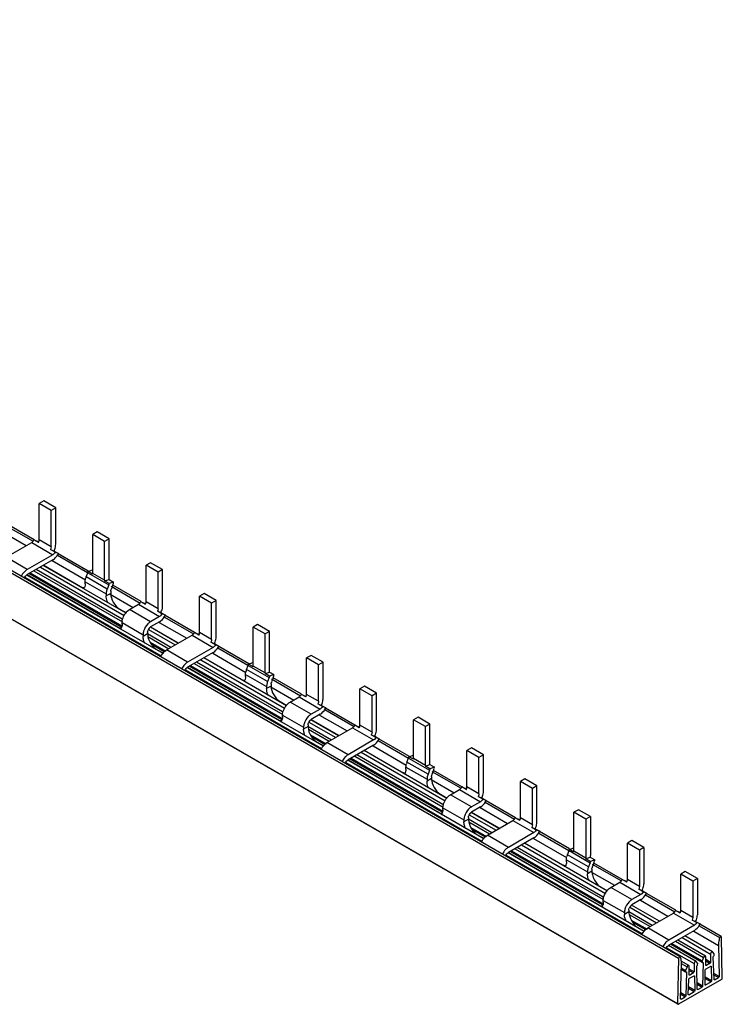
# Model space of a CAD drawing. Header units: millimetres. Extents: x 108 to 837, y 440 to 879.
# Tile 4 of 4: x 672 to 837, y 440 to 672. Entities that reach past the tile are written whole.
import ezdxf

# ---------------------------------------------------------------- set-up
doc = ezdxf.new("R2010")
doc.units = ezdxf.units.MM
doc.header["$LTSCALE"] = 85.77197
doc.layers.get('0').update_dxf_attribs({"linetype": 'CONTINUOUS'})

msp = doc.modelspace()

# ---------------------------------------------------------------- linework, layer by layer
at = {"color": 7, "linetype": 'Continuous'}
for p, q in [((108.17, 866.02), (826.59, 451.24)), ((826.96, 451.62), (108.53, 866.39)), ((107.93, 855.35), (826.36, 440.58)), ((826.42, 440.43), (108, 855.2)), ((677.16, 558.88), (676.1, 558.26)), ((679.98, 557.24), (677.16, 558.88)), ((678.92, 556.63), (676.1, 558.26)), ((676.1, 549.69), (676.1, 558.26)), ((679.98, 557.24), (678.92, 556.63)), ((678.92, 548.06), (678.92, 556.63)), ((679.98, 548.67), (679.98, 557.24)), ((666.59, 552.1), (673.07, 548.36)), ((667.8, 553.36), (674.69, 549.38)), ((674.9, 549.74), (668.01, 553.72)), ((689.75, 551.61), (688.69, 551)), ((692.57, 549.98), (689.75, 551.61)), ((674.87, 549.69), (675.69, 549.38)), ((675.93, 549.08), (674.87, 549.69)), ((675.69, 549.38), (676.01, 549.2)), ((678.92, 548.06), (676.1, 549.69)), ((691.51, 549.37), (688.69, 551)), ((688.69, 541.83), (688.69, 551)), ((692.57, 549.98), (691.51, 549.37)), ((691.51, 540.2), (691.51, 549.37)), ((692.57, 540.81), (692.57, 549.98)), ((668.32, 545.61), (674.33, 549.08)), ((674.33, 549.08), (679.28, 546.22)), ((678.76, 547.45), (679.58, 547.14)), ((679.82, 546.83), (678.76, 547.45)), ((679.58, 547.14), (680.64, 546.53)), ((673.27, 542.75), (668.32, 545.61)), ((679.28, 546.22), (673.27, 542.75)), ((679.28, 545), (673.27, 541.53)), ((679.18, 544.83), (686.97, 540.33)), ((680.64, 546.53), (679.82, 546.83)), ((680.39, 546.09), (687.46, 542.01)), ((687.66, 542.37), (680.6, 546.45)), ((674.85, 542.44), (695.7, 530.41)), ((695.6, 531.05), (675.36, 542.73)), ((676.38, 543.32), (696.11, 531.93)), ((696.57, 532.46), (677.07, 543.72)), ((677.16, 543.77), (685.86, 538.75)), ((687.61, 542.28), (688.66, 542.66)), ((688.67, 541.67), (687.61, 542.28)), ((702.33, 544.34), (701.27, 543.73)), ((704.1, 542.1), (701.27, 543.73)), ((701.27, 535.16), (701.27, 543.73)), ((705.16, 542.71), (702.33, 544.34)), ((705.16, 542.71), (704.1, 542.1)), ((705.16, 534.14), (705.16, 542.71)), ((672.75, 540.93), (704.8, 522.42)), ((705.26, 522.94), (673.22, 541.44)), ((673.27, 541.53), (694.55, 529.24)), ((695.42, 529.21), (673.65, 541.78)), ((695.44, 529.25), (673.67, 541.82)), ((673.98, 541.94), (695.56, 529.47)), ((687.15, 541.01), (687.53, 541.98)), ((692.1, 538.15), (687.15, 541.01)), ((687.53, 541.98), (692.48, 539.12)), ((691.51, 540.2), (688.69, 541.83)), ((691.5, 540.04), (692.54, 540.42)), ((692.56, 539.43), (691.5, 540.04)), ((692.54, 540.42), (693.61, 539.8)), ((704.1, 533.52), (704.1, 542.1)), ((686.92, 539.85), (691.87, 536.99)), ((686.92, 539.36), (686.92, 539.85)), ((692.48, 539.12), (692.1, 538.15)), ((693.61, 539.8), (692.56, 539.43)), ((692.93, 537.61), (692.93, 537.12)), ((693.4, 539.04), (693.02, 538.07)), ((693.02, 538.8), (699.87, 534.85)), ((700.08, 535.21), (693.41, 539.06)), ((692.93, 537.12), (691.87, 536.51)), ((691.87, 536.99), (691.87, 536.51)), ((692.83, 536.95), (698.25, 533.82)), ((714.92, 537.08), (713.86, 536.46)), ((716.68, 534.83), (713.86, 536.46)), ((713.86, 527.89), (713.86, 536.46)), ((717.74, 535.44), (714.92, 537.08)), ((717.74, 535.44), (716.68, 534.83)), ((717.74, 526.87), (717.74, 535.44)), ((695.05, 533.44), (696.63, 532.53)), ((697.38, 533.32), (699.5, 534.55)), ((702.33, 530.46), (697.38, 533.32)), ((699.5, 534.55), (704.45, 531.69)), ((700.05, 535.16), (700.86, 534.85)), ((701.11, 534.54), (700.05, 535.16)), ((700.86, 534.85), (701.18, 534.67)), ((704.1, 533.52), (701.27, 535.16)), ((716.68, 526.26), (716.68, 534.83)), ((704.45, 531.69), (702.33, 530.46)), ((703.94, 532.91), (704.75, 532.6)), ((705, 532.3), (703.94, 532.91)), ((704.75, 532.6), (705.81, 531.99)), ((705.81, 531.99), (705, 532.3)), ((705.56, 531.56), (712.45, 527.58)), ((712.66, 527.94), (705.77, 531.92)), ((695.61, 530.26), (700.56, 527.4)), ((695.61, 529.85), (695.61, 530.26)), ((701.81, 528.64), (708.13, 524.99)), ((708.81, 525.39), (702.28, 529.16)), ((704.45, 530.46), (702.33, 529.24)), ((702.33, 529.24), (708.91, 525.44)), ((704.35, 530.3), (710.83, 526.56)), ((727.51, 529.81), (726.45, 529.2)), ((729.27, 527.57), (726.45, 529.2)), ((726.45, 520.03), (726.45, 529.2)), ((730.33, 528.18), (727.51, 529.81)), ((701.62, 527.61), (700.56, 526.99)), ((700.56, 527.4), (700.56, 526.99)), ((707.11, 524.4), (701.61, 527.58)), ((701.62, 528.01), (701.62, 527.61)), ((701.7, 526.94), (706.6, 524.11)), ((706.08, 523.81), (712.09, 527.28)), ((712.09, 527.28), (717.04, 524.42)), ((712.63, 527.89), (713.45, 527.58)), ((713.69, 527.28), (712.63, 527.89)), ((713.45, 527.58), (713.77, 527.4)), ((716.68, 526.26), (713.86, 527.89)), ((730.33, 528.18), (729.27, 527.57)), ((729.27, 518.4), (729.27, 527.57)), ((730.33, 519.01), (730.33, 528.18)), ((702.21, 525.64), (705.9, 523.5)), ((705.65, 523.36), (702.65, 525.09)), ((705.62, 523.32), (702.75, 524.98)), ((703.74, 523.93), (705.33, 523.02)), ((711.03, 520.95), (706.08, 523.81)), ((717.04, 524.42), (711.03, 520.95)), ((716.52, 525.65), (717.34, 525.34)), ((717.58, 525.03), (716.52, 525.65)), ((717.34, 525.34), (718.4, 524.73)), ((718.4, 524.73), (717.58, 525.03)), ((718.15, 524.29), (725.22, 520.21)), ((725.42, 520.57), (718.36, 524.65)), ((717.04, 523.2), (711.03, 519.73)), ((714.14, 521.52), (733.87, 510.13)), ((734.33, 510.66), (714.83, 521.92)), ((714.92, 521.97), (723.62, 516.95)), ((716.94, 523.03), (724.73, 518.53)), ((740.09, 522.54), (739.03, 521.93)), ((741.86, 520.3), (739.03, 521.93)), ((739.03, 513.36), (739.03, 521.93)), ((742.92, 520.91), (740.09, 522.54)), ((710.51, 519.13), (742.56, 500.62)), ((743.02, 501.14), (710.98, 519.64)), ((711.03, 519.73), (732.31, 507.44)), ((733.17, 507.41), (711.41, 519.98)), ((733.2, 507.45), (711.43, 520.02)), ((711.74, 520.14), (733.32, 507.67)), ((712.61, 520.64), (733.46, 508.61)), ((733.36, 509.25), (713.12, 520.93)), ((724.91, 519.21), (725.29, 520.18)), ((729.86, 516.35), (724.91, 519.21)), ((725.29, 520.18), (730.24, 517.32)), ((725.37, 520.48), (726.41, 520.86)), ((726.43, 519.87), (725.37, 520.48)), ((729.27, 518.4), (726.45, 520.03)), ((742.92, 520.91), (741.86, 520.3)), ((741.86, 511.72), (741.86, 520.3)), ((742.92, 512.34), (742.92, 520.91)), ((724.68, 518.05), (729.63, 515.19)), ((724.68, 517.56), (724.68, 518.05)), ((729.26, 518.24), (730.3, 518.62)), ((730.32, 517.63), (729.26, 518.24)), ((730.24, 517.32), (729.86, 516.35)), ((730.3, 518.62), (731.36, 518)), ((731.36, 518), (730.32, 517.63)), ((731.16, 517.24), (730.78, 516.27)), ((730.78, 517), (737.63, 513.05)), ((737.84, 513.41), (731.17, 517.26)), ((730.69, 515.32), (729.63, 514.71)), ((729.63, 515.19), (729.63, 514.71)), ((730.59, 515.15), (736.01, 512.02)), ((730.69, 515.81), (730.69, 515.32)), ((752.68, 515.28), (751.61, 514.66)), ((754.44, 513.03), (751.61, 514.66)), ((751.61, 506.09), (751.61, 514.66)), ((755.5, 513.64), (752.68, 515.28)), ((735.14, 511.52), (737.26, 512.75)), ((737.26, 512.75), (742.21, 509.89)), ((737.81, 513.36), (738.62, 513.05)), ((738.87, 512.74), (737.81, 513.36)), ((738.62, 513.05), (738.94, 512.87)), ((741.86, 511.72), (739.03, 513.36)), ((755.5, 513.64), (754.44, 513.03)), ((754.44, 504.46), (754.44, 513.03)), ((755.5, 505.07), (755.5, 513.64)), ((732.81, 511.64), (734.39, 510.73)), ((740.09, 508.66), (735.14, 511.52)), ((742.21, 509.89), (740.09, 508.66)), ((741.7, 511.11), (742.51, 510.8)), ((742.76, 510.5), (741.7, 511.11)), ((742.51, 510.8), (743.57, 510.19)), ((743.57, 510.19), (742.76, 510.5)), ((750.42, 506.14), (743.53, 510.12)), ((733.37, 508.46), (738.32, 505.6)), ((733.37, 508.05), (733.37, 508.46)), ((742.21, 508.66), (740.09, 507.44)), ((742.11, 508.5), (748.59, 504.76)), ((743.32, 509.76), (750.21, 505.78)), ((765.27, 508.01), (764.2, 507.4)), ((768.09, 506.38), (765.27, 508.01)), ((739.38, 505.8), (738.32, 505.19)), ((738.32, 505.6), (738.32, 505.19)), ((744.87, 502.6), (739.37, 505.78)), ((739.38, 506.21), (739.38, 505.8)), ((739.57, 506.84), (745.89, 503.19)), ((746.57, 503.59), (740.04, 507.36)), ((740.09, 507.44), (746.67, 503.64)), ((743.84, 502.01), (749.85, 505.48)), ((749.85, 505.48), (754.8, 502.62)), ((750.39, 506.09), (751.21, 505.78)), ((751.45, 505.48), (750.39, 506.09)), ((751.21, 505.78), (751.52, 505.6)), ((754.44, 504.46), (751.61, 506.09)), ((767.03, 505.77), (764.2, 507.4)), ((764.2, 498.23), (764.2, 507.4)), ((768.09, 506.38), (767.03, 505.77)), ((767.03, 496.6), (767.03, 505.77)), ((768.09, 497.21), (768.09, 506.38)), ((739.46, 505.14), (744.36, 502.31)), ((739.97, 503.84), (743.66, 501.7)), ((743.41, 501.56), (740.41, 503.29)), ((743.38, 501.52), (740.51, 503.18)), ((754.28, 503.85), (755.1, 503.54)), ((755.34, 503.23), (754.28, 503.85)), ((755.1, 503.54), (756.16, 502.93)), ((756.16, 502.93), (755.34, 503.23)), ((763.25, 498.73), (756.12, 502.85)), ((741.5, 502.13), (743.09, 501.22)), ((748.79, 499.15), (743.84, 502.01)), ((754.8, 502.62), (748.79, 499.15)), ((754.8, 501.4), (748.79, 497.93)), ((754.7, 501.23), (762.49, 496.73)), ((755.91, 502.49), (763.05, 498.37)), ((777.85, 500.74), (776.79, 500.13)), ((780.68, 499.11), (777.85, 500.74)), ((770.96, 485.65), (749.19, 498.22)), ((749.5, 498.34), (771.08, 485.87)), ((750.37, 498.84), (771.22, 486.81)), ((771.12, 487.45), (750.88, 499.13)), ((751.9, 499.72), (771.63, 488.33)), ((772.08, 488.86), (752.58, 500.12)), ((752.68, 500.17), (761.38, 495.15)), ((762.67, 497.41), (763.05, 498.38)), ((763.05, 498.38), (768, 495.52)), ((763.13, 498.68), (764.17, 499.06)), ((764.19, 498.07), (763.13, 498.68)), ((767.03, 496.6), (764.2, 498.23)), ((779.62, 498.5), (776.79, 500.13)), ((776.79, 491.56), (776.79, 500.13)), ((780.68, 499.11), (779.62, 498.5)), ((779.62, 489.92), (779.62, 498.5)), ((780.68, 490.54), (780.68, 499.11)), ((748.27, 497.33), (780.32, 478.82)), ((780.78, 479.34), (748.74, 497.84)), ((748.79, 497.93), (770.07, 485.64)), ((770.93, 485.61), (749.17, 498.18)), ((762.44, 496.25), (767.39, 493.39)), ((762.44, 495.76), (762.44, 496.25)), ((767.62, 494.55), (762.67, 497.41)), ((767.02, 496.44), (768.06, 496.82)), ((768.08, 495.83), (767.02, 496.44)), ((768.06, 496.82), (769.12, 496.2)), ((769.12, 496.2), (768.08, 495.83)), ((768, 495.52), (767.62, 494.55)), ((768.45, 494.01), (768.45, 493.52)), ((768.92, 495.44), (768.54, 494.47)), ((768.54, 495.2), (775.39, 491.25)), ((775.59, 491.61), (768.93, 495.46)), ((768.45, 493.52), (767.39, 492.91)), ((767.39, 493.39), (767.39, 492.91)), ((768.35, 493.35), (773.77, 490.22)), ((775.57, 491.56), (776.38, 491.25)), ((776.63, 490.94), (775.57, 491.56)), ((776.38, 491.25), (776.7, 491.07)), ((779.62, 489.92), (776.79, 491.56)), ((790.44, 493.48), (789.37, 492.86)), ((792.2, 491.23), (789.37, 492.86)), ((789.37, 484.29), (789.37, 492.86)), ((793.26, 491.84), (790.44, 493.48)), ((793.26, 491.84), (792.2, 491.23)), ((793.26, 483.27), (793.26, 491.84)), ((770.57, 489.84), (772.15, 488.93)), ((772.9, 489.72), (775.02, 490.95)), ((777.85, 486.86), (772.9, 489.72)), ((775.02, 490.95), (779.97, 488.09)), ((779.45, 489.31), (780.27, 489)), ((780.52, 488.7), (779.45, 489.31)), ((780.27, 489), (781.33, 488.39)), ((792.2, 482.66), (792.2, 491.23)), ((771.13, 486.66), (776.08, 483.8)), ((771.13, 486.25), (771.13, 486.66)), ((779.97, 488.09), (777.85, 486.86)), ((779.97, 486.86), (777.85, 485.64)), ((779.87, 486.7), (786.35, 482.96)), ((781.33, 488.39), (780.52, 488.7)), ((781.08, 487.96), (787.97, 483.98)), ((788.18, 484.34), (781.29, 488.32)), ((777.14, 484.41), (777.14, 484)), ((777.33, 485.04), (783.65, 481.39)), ((784.33, 481.79), (777.8, 485.56)), ((777.85, 485.64), (784.43, 481.84)), ((803.03, 486.21), (801.96, 485.6)), ((804.79, 483.97), (801.96, 485.6)), ((801.96, 476.43), (801.96, 485.6)), ((805.85, 484.58), (803.03, 486.21)), ((805.85, 484.58), (804.79, 483.97)), ((805.85, 484.58), (805.85, 475.41)), ((777.14, 484), (776.08, 483.39)), ((776.08, 483.8), (776.08, 483.39)), ((782.63, 480.8), (777.13, 483.98)), ((777.22, 483.34), (782.12, 480.51)), ((777.73, 482.04), (781.42, 479.9)), ((781.6, 480.21), (787.61, 483.68)), ((787.61, 483.68), (792.56, 480.82)), ((788.15, 484.29), (788.97, 483.98)), ((789.21, 483.68), (788.15, 484.29)), ((788.97, 483.98), (789.28, 483.8)), ((792.2, 482.66), (789.37, 484.29)), ((792.04, 482.05), (792.86, 481.74)), ((793.1, 481.43), (792.04, 482.05)), ((804.79, 483.97), (804.79, 474.8)), ((781.17, 479.76), (778.17, 481.49)), ((781.14, 479.72), (778.27, 481.38)), ((779.26, 480.33), (780.85, 479.42)), ((786.55, 477.35), (781.6, 480.21)), ((792.56, 480.82), (786.55, 477.35)), ((792.86, 481.74), (793.92, 481.13)), ((793.92, 481.13), (793.1, 481.43)), ((793.67, 480.69), (800.74, 476.61)), ((800.94, 476.97), (793.88, 481.05)), ((792.56, 479.6), (786.55, 476.13)), ((789.66, 477.92), (809.39, 466.53)), ((809.84, 467.06), (790.34, 478.32)), ((790.44, 478.37), (799.14, 473.35)), ((792.46, 479.43), (800.25, 474.93)), ((815.61, 478.94), (814.55, 478.33)), ((817.38, 476.7), (814.55, 478.33)), ((814.55, 469.76), (814.55, 478.33)), ((818.44, 477.31), (815.61, 478.94)), ((786.03, 475.53), (818.08, 457.02)), ((818.54, 457.54), (786.5, 476.04)), ((786.55, 476.13), (807.83, 463.84)), ((808.69, 463.81), (786.93, 476.38)), ((808.72, 463.85), (786.95, 476.42)), ((787.26, 476.54), (808.84, 464.07)), ((788.13, 477.04), (808.77, 465.13)), ((808.88, 465.65), (788.64, 477.33)), ((800.43, 475.61), (800.81, 476.58)), ((805.38, 472.75), (800.43, 475.61)), ((800.81, 476.58), (805.76, 473.72)), ((800.89, 476.88), (801.93, 477.26)), ((801.95, 476.27), (800.89, 476.88)), ((804.79, 474.8), (801.96, 476.43)), ((818.44, 477.31), (817.38, 476.7)), ((817.38, 476.7), (817.38, 468.12)), ((818.44, 477.31), (818.44, 468.74)), ((800.2, 474.45), (805.15, 471.59)), ((800.2, 473.96), (800.2, 474.45)), ((804.78, 474.64), (805.82, 475.02)), ((805.84, 474.03), (804.78, 474.64)), ((805.76, 473.72), (805.38, 472.75)), ((805.82, 475.02), (806.88, 474.4)), ((806.88, 474.4), (805.84, 474.03)), ((806.68, 473.64), (806.3, 472.67)), ((806.3, 473.4), (813.15, 469.45)), ((813.35, 469.81), (806.69, 473.66)), ((806.21, 471.72), (805.15, 471.11)), ((805.15, 471.59), (805.15, 471.11)), ((806.11, 471.55), (811.53, 468.42)), ((806.21, 472.21), (806.21, 471.72)), ((828.19, 471.68), (827.13, 471.06)), ((829.96, 469.43), (827.13, 471.06)), ((827.13, 462.49), (827.13, 471.06)), ((831.02, 470.04), (828.19, 471.68)), ((807.41, 468.47), (807.62, 468.59)), ((807.62, 468.59), (807.62, 468.34)), ((810.66, 467.92), (812.78, 469.15)), ((812.78, 469.15), (817.73, 466.29)), ((813.33, 469.76), (814.14, 469.45)), ((814.39, 469.14), (813.33, 469.76)), ((814.14, 469.45), (814.46, 469.27)), ((817.38, 468.12), (814.55, 469.76)), ((831.02, 470.04), (829.96, 469.43)), ((829.96, 469.43), (829.96, 460.86)), ((831.02, 470.04), (831.02, 461.47)), ((815.61, 465.06), (810.66, 467.92)), ((817.73, 466.29), (815.61, 465.06)), ((817.21, 467.51), (818.03, 467.2)), ((818.28, 466.9), (817.21, 467.51)), ((818.03, 467.2), (819.09, 466.59)), ((819.09, 466.59), (818.28, 466.9)), ((818.84, 466.16), (825.73, 462.18)), ((825.94, 462.54), (819.05, 466.52)), ((808.89, 464.86), (813.84, 462)), ((808.89, 464.45), (808.89, 464.86)), ((822.09, 459.99), (815.56, 463.76)), ((817.73, 465.06), (815.61, 463.84)), ((817.63, 464.9), (824.11, 461.16)), ((814.9, 462.2), (813.84, 461.59)), ((813.84, 462), (813.84, 461.59)), ((820.39, 459), (814.89, 462.18)), ((814.9, 462.61), (814.9, 462.2)), ((815.01, 461.52), (819.88, 458.71)), ((815.09, 463.24), (821.41, 459.59)), ((819.36, 458.41), (825.37, 461.88)), ((825.37, 461.88), (830.32, 459.02)), ((825.91, 462.49), (826.73, 462.18)), ((826.97, 461.88), (825.91, 462.49)), ((826.73, 462.18), (827.04, 462)), ((829.96, 460.86), (827.13, 462.49)), ((815.48, 460.24), (819.18, 458.1)), ((818.93, 457.95), (815.77, 459.78)), ((818.9, 457.92), (815.84, 459.69)), ((816.1, 458.95), (816.32, 459.08)), ((816.32, 459.08), (816.32, 458.83)), ((830.32, 459.02), (824.31, 455.55)), ((829.8, 460.24), (830.62, 459.94)), ((830.86, 459.63), (829.8, 460.24)), ((830.62, 459.94), (831.68, 459.33)), ((831.68, 459.33), (830.86, 459.63)), ((831.43, 458.89), (836.27, 456.1)), ((836.61, 456.38), (831.64, 459.25)), ((824.31, 455.55), (819.36, 458.41)), ((830.32, 457.8), (824.31, 454.33)), ((834.62, 452.76), (828.1, 456.52)), ((830.22, 457.63), (836, 454.29)), ((830.73, 450.5), (824.26, 454.24)), ((832.19, 450.25), (824.72, 454.56)), ((832.16, 450.32), (824.76, 454.59)), ((825.02, 454.74), (832.16, 450.61)), ((825.89, 455.24), (832.47, 451.44)), ((832.92, 451.77), (826.4, 455.53)), ((827.42, 456.12), (834.13, 452.25)), ((836.68, 456.24), (836.61, 456.38)), ((836.89, 446.65), (836.68, 456.24)), ((823.79, 453.73), (830.25, 450)), ((834.13, 452.25), (834.14, 450.29)), ((834.66, 452.72), (834.61, 452.76)), ((834.98, 452.27), (834.66, 452.72)), ((834.99, 451.97), (834.98, 452.27)), ((826.59, 451.24), (826.36, 440.57)), ((827, 451.57), (826.96, 451.62)), ((827.08, 441.72), (827.27, 450.06)), ((827.23, 450), (828.59, 449.22)), ((829.04, 449.54), (827.25, 450.57)), ((830.25, 449.99), (830.24, 448.03)), ((830.78, 450.46), (830.73, 450.5)), ((831.1, 450), (830.78, 450.46)), ((831.09, 449.7), (831.1, 450)), ((832.47, 451.44), (832.16, 450.61)), ((832.16, 450.61), (832.16, 450.32)), ((832.37, 450.2), (832.26, 444.71)), ((832.27, 450.25), (832.37, 450.19)), ((833, 451.59), (832.92, 451.77)), ((833.01, 449.63), (833, 451.59)), ((834.14, 450.29), (833.01, 450.95)), ((833.01, 450.62), (834, 450.05)), ((833.16, 449.55), (833.01, 449.63)), ((834.03, 450.06), (833.23, 449.6)), ((834.95, 446.26), (834.78, 451.6)), ((827.24, 448.98), (828.27, 448.39)), ((827.24, 448.68), (828.27, 448.09)), ((828.3, 448.02), (827.24, 448.63)), ((828.59, 449.22), (828.27, 448.39)), ((828.27, 448.39), (828.27, 448.09)), ((828.48, 447.97), (828.3, 442.43)), ((828.37, 448.02), (828.48, 447.96)), ((829.12, 449.35), (829.04, 449.54)), ((829.11, 447.38), (829.12, 449.35)), ((830.24, 448.03), (829.11, 448.68)), ((829.11, 448.35), (830.1, 447.79)), ((829.25, 447.3), (829.11, 447.38)), ((830.12, 447.8), (829.26, 447.31)), ((830.99, 443.98), (830.88, 449.33)), ((832.83, 445.04), (832.9, 448.5)), ((833.11, 448.79), (834.16, 449.4)), ((834.15, 449.39), (834.27, 449.31)), ((834.27, 449.31), (834.38, 445.94)), ((836.17, 446.97), (834.9, 447.7)), ((834.91, 447.37), (836.03, 446.72)), ((836.68, 446.28), (826.57, 440.45)), ((828.87, 442.75), (828.98, 446.25)), ((829.18, 446.53), (830.24, 447.13)), ((830.23, 447.11), (830.36, 447.04)), ((830.36, 447.04), (830.42, 443.65)), ((832.26, 444.71), (830.96, 445.46)), ((830.97, 445.13), (832.12, 444.47)), ((832.97, 444.96), (832.83, 445.04)), ((834.38, 445.94), (832.86, 446.82)), ((832.86, 446.49), (834.24, 445.69)), ((832.97, 444.96), (834.24, 445.69)), ((835.09, 446.18), (834.95, 446.26)), ((835.09, 446.18), (836.03, 446.72)), ((828.3, 442.42), (827.11, 443.11)), ((827.11, 442.79), (828.16, 442.18)), ((829.01, 442.67), (828.87, 442.75)), ((828.91, 444.2), (830.28, 443.41)), ((830.42, 443.65), (828.92, 444.52)), ((829.01, 442.67), (830.28, 443.41)), ((831.13, 443.9), (830.99, 443.98)), ((831.13, 443.9), (832.12, 444.47)), ((827.22, 441.64), (827.08, 441.72)), ((827.22, 441.64), (828.16, 442.18))]:
    msp.add_line(p, q, dxfattribs=at)
msp.add_lwpolyline([(836, 454.4), (836, 454.36), (836, 454.33), (836.17, 446.97)], dxfattribs=at)
for centre, radius, start, end in [((674.43, 549.84), 1.68, 333.1634, 338.1166), ((690.72, 539.62), 3.83, 158.7345, 165.0005), ((685.69, 538.96), 1.15, 316.8874, 324.828), ((695.67, 536.76), 3.83, 158.7345, 165.0005), ((694.45, 537.51), 1.53, 158.7345, 165.0006), ((690.42, 540.28), 3.22, 346.9812, 351.5313), ((699.6, 535.31), 1.68, 333.1634, 338.1166), ((694.39, 529.45), 1.15, 316.7738, 324.8295), ((694.06, 529.63), 1.53, 335.7431, 339.8665), ((693.86, 529.7), 1.73, 339.8948, 345.1741), ((703.29, 527.87), 1.69, 141.2558, 158.7511), ((712.19, 528.04), 1.68, 333.1634, 338.1166), ((708.55, 520.34), 4.3, 149.9991, 154.3204), ((728.48, 517.82), 3.83, 158.7345, 165.0005), ((728.18, 518.48), 3.22, 346.9812, 351.5313), ((723.45, 517.16), 1.15, 316.8874, 324.828), ((733.43, 514.96), 3.83, 158.7345, 165.0005), ((732.21, 515.71), 1.53, 158.7345, 165.0006), ((737.36, 513.5), 1.68, 333.1634, 338.1166), ((732.15, 507.65), 1.15, 316.7738, 324.8295), ((731.82, 507.83), 1.53, 335.7431, 339.8665), ((731.62, 507.9), 1.73, 339.8948, 345.1741), ((741.05, 506.07), 1.69, 141.2558, 158.7511), ((749.95, 506.24), 1.68, 333.1634, 338.1166), ((746.31, 498.54), 4.3, 149.9991, 154.3204), ((766.24, 496.02), 3.83, 158.7345, 165.0005), ((765.94, 496.68), 3.22, 346.9812, 351.5313), ((761.21, 495.36), 1.15, 316.8874, 324.828), ((771.19, 493.16), 3.83, 158.7345, 165.0005), ((769.97, 493.91), 1.53, 158.7345, 165.0006), ((775.12, 491.7), 1.68, 333.1634, 338.1166), ((769.91, 485.85), 1.15, 316.7738, 324.8295), ((769.58, 486.03), 1.53, 335.7431, 339.8665), ((769.38, 486.1), 1.73, 339.8948, 345.1741), ((778.81, 484.27), 1.69, 141.2558, 158.7511), ((787.71, 484.44), 1.68, 333.1634, 338.1166), ((784.07, 476.74), 4.3, 149.9991, 154.3204), ((804, 474.22), 3.83, 158.7345, 165.0005), ((798.97, 473.56), 1.15, 316.8874, 324.828), ((808.95, 471.36), 3.83, 158.7345, 165.0005), ((803.7, 474.88), 3.22, 346.9812, 351.5313), ((807.73, 472.11), 1.53, 158.7345, 165.0006), ((809.86, 471.43), 4.75, 197.2547, 203.5093), ((812.88, 469.9), 1.68, 333.1634, 338.1166), ((807.34, 464.23), 1.53, 335.7431, 339.8665), ((807.14, 464.3), 1.73, 339.8948, 345.1741), ((816.57, 462.47), 1.69, 141.2558, 158.7511), ((807.67, 464.05), 1.15, 316.7738, 324.8295), ((825.47, 462.64), 1.68, 333.1634, 338.1166), ((818.16, 461.79), 4.34, 193.6691, 197.2085), ((818.56, 461.92), 4.75, 197.2555, 203.5571)]:
    msp.add_arc(centre, radius, start, end, dxfattribs=at)
for points, knots in [([(674.33, 549.08), (674.38, 549.11), (674.61, 549.27), (674.78, 549.5), (674.87, 549.69)], [0, 0, 0, 0, 0.228766, 1, 1, 1, 1]), ([(679.58, 547.14), (679.64, 547.26), (679.86, 547.75), (679.98, 548.28), (679.98, 548.67)], [0, 0, 0, 0, 0.267418, 1, 1, 1, 1]), ([(679.28, 545), (679.41, 545.07), (679.98, 545.48), (680.4, 546.05), (680.64, 546.53)], [0, 0, 0, 0, 0.228767, 1, 1, 1, 1]), ([(692.25, 534.88), (692.19, 535.01), (691.98, 535.53), (691.87, 536.1), (691.87, 536.51)], [0, 0, 0, 0, 0.267171, 1, 1, 1, 1]), ([(692.93, 537.12), (692.93, 536.39), (693.42, 534.96), (694.42, 533.81), (695.05, 533.44)], [0, 0, 0, 0, 0.500001, 1, 1, 1, 1]), ([(696.13, 532), (696.21, 532.14), (696.54, 532.65), (696.99, 533.1), (697.38, 533.32)], [0, 0, 0, 0, 0.267041, 1, 1, 1, 1]), ([(699.5, 534.55), (699.56, 534.58), (699.78, 534.74), (699.95, 534.97), (700.05, 535.16)], [0, 0, 0, 0, 0.228766, 1, 1, 1, 1]), ([(704.75, 532.6), (704.82, 532.73), (705.03, 533.22), (705.16, 533.75), (705.16, 534.14)], [0, 0, 0, 0, 0.267418, 1, 1, 1, 1]), ([(695.61, 530.26), (695.61, 530.4), (695.67, 531.01), (695.89, 531.59), (696.13, 532)], [0, 0, 0, 0, 0.228787, 1, 1, 1, 1]), ([(704.45, 530.46), (704.59, 530.54), (705.15, 530.95), (705.57, 531.52), (705.81, 531.99)], [0, 0, 0, 0, 0.228767, 1, 1, 1, 1]), ([(701.62, 527.61), (701.62, 527.38), (701.74, 526.39), (702.2, 525.47), (702.68, 524.87)], [0, 0, 0, 0, 0.22922, 1, 1, 1, 1]), ([(712.09, 527.28), (712.14, 527.31), (712.37, 527.47), (712.54, 527.7), (712.63, 527.89)], [0, 0, 0, 0, 0.228766, 1, 1, 1, 1]), ([(717.34, 525.34), (717.4, 525.46), (717.62, 525.95), (717.74, 526.48), (717.74, 526.87)], [0, 0, 0, 0, 0.267418, 1, 1, 1, 1]), ([(702.68, 524.87), (702.76, 524.78), (703.07, 524.42), (703.44, 524.11), (703.74, 523.93)], [0, 0, 0, 0, 0.266459, 1, 1, 1, 1]), ([(704.83, 522.49), (704.91, 522.63), (705.24, 523.14), (705.69, 523.59), (706.08, 523.81)], [0, 0, 0, 0, 0.267041, 1, 1, 1, 1]), ([(717.04, 523.2), (717.17, 523.27), (717.73, 523.68), (718.16, 524.25), (718.4, 524.73)], [0, 0, 0, 0, 0.228767, 1, 1, 1, 1]), ([(730.01, 513.08), (729.95, 513.21), (729.74, 513.73), (729.63, 514.3), (729.63, 514.71)], [0, 0, 0, 0, 0.267171, 1, 1, 1, 1]), ([(730.69, 515.32), (730.69, 514.59), (731.18, 513.16), (732.18, 512.01), (732.81, 511.64)], [0, 0, 0, 0, 0.500001, 1, 1, 1, 1]), ([(737.26, 512.75), (737.32, 512.78), (737.54, 512.94), (737.71, 513.17), (737.81, 513.36)], [0, 0, 0, 0, 0.228766, 1, 1, 1, 1]), ([(742.51, 510.8), (742.58, 510.93), (742.79, 511.42), (742.92, 511.95), (742.92, 512.34)], [0, 0, 0, 0, 0.267418, 1, 1, 1, 1]), ([(733.37, 508.46), (733.37, 508.6), (733.43, 509.21), (733.65, 509.79), (733.89, 510.2)], [0, 0, 0, 0, 0.228787, 1, 1, 1, 1]), ([(733.89, 510.2), (733.97, 510.34), (734.3, 510.85), (734.75, 511.3), (735.14, 511.52)], [0, 0, 0, 0, 0.267041, 1, 1, 1, 1]), ([(742.21, 508.66), (742.35, 508.74), (742.91, 509.15), (743.33, 509.72), (743.57, 510.19)], [0, 0, 0, 0, 0.228767, 1, 1, 1, 1]), ([(739.38, 505.8), (739.38, 505.58), (739.5, 504.59), (739.96, 503.67), (740.44, 503.07)], [0, 0, 0, 0, 0.22922, 1, 1, 1, 1]), ([(749.85, 505.48), (749.9, 505.51), (750.13, 505.67), (750.3, 505.9), (750.39, 506.09)], [0, 0, 0, 0, 0.228766, 1, 1, 1, 1]), ([(740.44, 503.07), (740.52, 502.98), (740.83, 502.62), (741.2, 502.3), (741.5, 502.13)], [0, 0, 0, 0, 0.266459, 1, 1, 1, 1]), ([(754.8, 501.4), (754.93, 501.47), (755.49, 501.88), (755.92, 502.45), (756.16, 502.93)], [0, 0, 0, 0, 0.228767, 1, 1, 1, 1]), ([(755.1, 503.54), (755.16, 503.66), (755.38, 504.15), (755.5, 504.68), (755.5, 505.07)], [0, 0, 0, 0, 0.267418, 1, 1, 1, 1]), ([(742.59, 500.69), (742.67, 500.83), (743, 501.34), (743.45, 501.79), (743.84, 502.01)], [0, 0, 0, 0, 0.267041, 1, 1, 1, 1]), ([(767.77, 491.28), (767.71, 491.41), (767.5, 491.93), (767.39, 492.5), (767.39, 492.91)], [0, 0, 0, 0, 0.267171, 1, 1, 1, 1]), ([(768.45, 493.52), (768.45, 492.79), (768.94, 491.36), (769.94, 490.21), (770.57, 489.84)], [0, 0, 0, 0, 0.500001, 1, 1, 1, 1]), ([(775.02, 490.95), (775.07, 490.98), (775.3, 491.14), (775.47, 491.37), (775.57, 491.56)], [0, 0, 0, 0, 0.228766, 1, 1, 1, 1]), ([(771.65, 488.4), (771.73, 488.54), (772.06, 489.05), (772.51, 489.5), (772.9, 489.72)], [0, 0, 0, 0, 0.267041, 1, 1, 1, 1]), ([(780.27, 489), (780.34, 489.13), (780.55, 489.62), (780.68, 490.15), (780.68, 490.54)], [0, 0, 0, 0, 0.267418, 1, 1, 1, 1]), ([(771.13, 486.66), (771.13, 486.8), (771.19, 487.41), (771.41, 487.99), (771.65, 488.4)], [0, 0, 0, 0, 0.228787, 1, 1, 1, 1]), ([(779.97, 486.86), (780.11, 486.94), (780.67, 487.34), (781.09, 487.92), (781.33, 488.39)], [0, 0, 0, 0, 0.228767, 1, 1, 1, 1]), ([(777.14, 484), (777.14, 483.78), (777.26, 482.79), (777.72, 481.87), (778.2, 481.27)], [0, 0, 0, 0, 0.22922, 1, 1, 1, 1]), ([(787.61, 483.68), (787.66, 483.71), (787.89, 483.87), (788.06, 484.1), (788.15, 484.29)], [0, 0, 0, 0, 0.228766, 1, 1, 1, 1]), ([(792.86, 481.74), (792.92, 481.86), (793.14, 482.35), (793.26, 482.88), (793.26, 483.27)], [0, 0, 0, 0, 0.267418, 1, 1, 1, 1]), ([(778.2, 481.27), (778.28, 481.18), (778.59, 480.82), (778.96, 480.5), (779.26, 480.33)], [0, 0, 0, 0, 0.266459, 1, 1, 1, 1]), ([(780.35, 478.89), (780.43, 479.03), (780.76, 479.54), (781.21, 479.99), (781.6, 480.21)], [0, 0, 0, 0, 0.267041, 1, 1, 1, 1]), ([(792.56, 479.6), (792.69, 479.67), (793.25, 480.08), (793.68, 480.65), (793.92, 481.13)], [0, 0, 0, 0, 0.228767, 1, 1, 1, 1]), ([(805.32, 470.02), (805.29, 470.12), (805.2, 470.47), (805.15, 470.84), (805.15, 471.11)], [0, 0, 0, 0, 0.264775, 1, 1, 1, 1]), ([(806.21, 471.72), (806.21, 471.45), (806.37, 470.3), (806.99, 469.22), (807.62, 468.59)], [0, 0, 0, 0, 0.231552, 1, 1, 1, 1]), ([(812.78, 469.15), (812.83, 469.18), (813.06, 469.34), (813.23, 469.57), (813.33, 469.76)], [0, 0, 0, 0, 0.228766, 1, 1, 1, 1]), ([(818.03, 467.2), (818.1, 467.33), (818.31, 467.82), (818.44, 468.35), (818.44, 468.74)], [0, 0, 0, 0, 0.267418, 1, 1, 1, 1]), ([(808.89, 464.86), (808.89, 465.46), (809.3, 466.66), (810.13, 467.62), (810.66, 467.92)], [0, 0, 0, 0, 0.500002, 1, 1, 1, 1]), ([(817.73, 465.06), (817.87, 465.14), (818.43, 465.54), (818.85, 466.12), (819.09, 466.59)], [0, 0, 0, 0, 0.228767, 1, 1, 1, 1]), ([(814.9, 462.2), (814.9, 462), (815, 461.09), (815.4, 460.23), (815.82, 459.66)], [0, 0, 0, 0, 0.228596, 1, 1, 1, 1]), ([(825.37, 461.88), (825.42, 461.91), (825.65, 462.07), (825.82, 462.3), (825.91, 462.49)], [0, 0, 0, 0, 0.228766, 1, 1, 1, 1]), ([(830.62, 459.94), (830.68, 460.06), (830.9, 460.55), (831.02, 461.08), (831.02, 461.47)], [0, 0, 0, 0, 0.267418, 1, 1, 1, 1]), ([(830.32, 457.8), (830.45, 457.87), (831.01, 458.28), (831.44, 458.85), (831.68, 459.33)], [0, 0, 0, 0, 0.228767, 1, 1, 1, 1]), ([(817.95, 456.8), (818.04, 456.97), (818.39, 457.59), (818.9, 458.15), (819.36, 458.41)], [0, 0, 0, 0, 0.2656, 1, 1, 1, 1]), ([(836.61, 456.38), (836.52, 456.43), (836.34, 456.28), (836.28, 456.15), (836.27, 456.1)], [0, 0, 0, 0, 0.689176, 1, 1, 1, 1]), ([(834.62, 452.76), (834.57, 452.78), (834.29, 452.76), (834.13, 452.45), (834.13, 452.25)], [0, 0, 0, 0, 0.190871, 1, 1, 1, 1]), ([(827.27, 450.06), (827.27, 450.2), (827.26, 450.71), (827.15, 451.23), (827, 451.57)], [0, 0, 0, 0, 0.272863, 1, 1, 1, 1]), ([(829.04, 449.54), (829, 449.56), (828.79, 449.57), (828.65, 449.36), (828.59, 449.22)], [0, 0, 0, 0, 0.187116, 1, 1, 1, 1]), ([(830.73, 450.5), (830.69, 450.53), (830.41, 450.51), (830.25, 450.2), (830.25, 449.99)], [0, 0, 0, 0, 0.190844, 1, 1, 1, 1]), ([(832.16, 450.32), (832.16, 450.3), (832.16, 450.28), (832.18, 450.25), (832.19, 450.24)], [0, 0, 0, 0, 0.537578, 1, 1, 1, 1]), ([(832.19, 450.24), (832.2, 450.24), (832.23, 450.24), (832.25, 450.26), (832.26, 450.28)], [0, 0, 0, 0, 0.366543, 1, 1, 1, 1]), ([(832.28, 450.27), (832.29, 450.27), (832.31, 450.28), (832.33, 450.27), (832.34, 450.26)], [0, 0, 0, 0, 0.524476, 1, 1, 1, 1]), ([(832.34, 450.26), (832.35, 450.26), (832.37, 450.24), (832.37, 450.21), (832.37, 450.2)], [0, 0, 0, 0, 0.472714, 1, 1, 1, 1]), ([(832.92, 451.77), (832.89, 451.78), (832.67, 451.8), (832.53, 451.59), (832.47, 451.44)], [0, 0, 0, 0, 0.187065, 1, 1, 1, 1]), ([(833.06, 449.55), (833.04, 449.55), (833.02, 449.58), (833.01, 449.62), (833.01, 449.63)], [0, 0, 0, 0, 0.464622, 1, 1, 1, 1]), ([(828.27, 448.09), (828.27, 448.08), (828.27, 448.05), (828.28, 448.02), (828.29, 448.02)], [0, 0, 0, 0, 0.537926, 1, 1, 1, 1]), ([(828.29, 448.02), (828.3, 448.01), (828.34, 448.01), (828.36, 448.03), (828.37, 448.05)], [0, 0, 0, 0, 0.372548, 1, 1, 1, 1]), ([(828.38, 448.04), (828.39, 448.04), (828.41, 448.05), (828.44, 448.04), (828.45, 448.04)], [0, 0, 0, 0, 0.523904, 1, 1, 1, 1]), ([(828.45, 448.04), (828.46, 448.03), (828.47, 448.01), (828.48, 447.98), (828.48, 447.97)], [0, 0, 0, 0, 0.471882, 1, 1, 1, 1]), ([(829.14, 447.28), (829.13, 447.29), (829.13, 447.33), (829.15, 447.35), (829.16, 447.37)], [0, 0, 0, 0, 0.322701, 1, 1, 1, 1]), ([(829.26, 447.32), (829.24, 447.3), (829.21, 447.29), (829.16, 447.27), (829.14, 447.28)], [0, 0, 0, 0, 0.5783, 1, 1, 1, 1]), ([(834.16, 449.4), (834.17, 449.41), (834.2, 449.42), (834.23, 449.42), (834.24, 449.41)], [0, 0, 0, 0, 0.536339, 1, 1, 1, 1]), ([(834.24, 449.41), (834.25, 449.4), (834.27, 449.37), (834.25, 449.34), (834.24, 449.32)], [0, 0, 0, 0, 0.385417, 1, 1, 1, 1]), ([(830.24, 447.13), (830.25, 447.14), (830.28, 447.15), (830.31, 447.14), (830.32, 447.14)], [0, 0, 0, 0, 0.535602, 1, 1, 1, 1]), ([(830.32, 447.14), (830.33, 447.13), (830.35, 447.1), (830.33, 447.07), (830.32, 447.05)], [0, 0, 0, 0, 0.38256, 1, 1, 1, 1]), ([(832.87, 444.95), (832.86, 444.96), (832.83, 444.99), (832.83, 445.02), (832.83, 445.04)], [0, 0, 0, 0, 0.464444, 1, 1, 1, 1]), ([(834.99, 446.18), (834.98, 446.18), (834.96, 446.21), (834.95, 446.25), (834.95, 446.26)], [0, 0, 0, 0, 0.465812, 1, 1, 1, 1]), ([(828.91, 442.66), (828.9, 442.67), (828.88, 442.7), (828.87, 442.74), (828.87, 442.75)], [0, 0, 0, 0, 0.464426, 1, 1, 1, 1]), ([(831.03, 443.89), (831.02, 443.9), (831, 443.93), (830.99, 443.96), (830.99, 443.98)], [0, 0, 0, 0, 0.4653, 1, 1, 1, 1]), ([(826.36, 440.57), (826.36, 440.54), (826.37, 440.49), (826.4, 440.45), (826.42, 440.43)], [0, 0, 0, 0, 0.541182, 1, 1, 1, 1]), ([(826.42, 440.43), (826.44, 440.42), (826.5, 440.41), (826.55, 440.43), (826.57, 440.45)], [0, 0, 0, 0, 0.452516, 1, 1, 1, 1]), ([(827.12, 441.63), (827.11, 441.64), (827.09, 441.67), (827.08, 441.7), (827.08, 441.72)], [0, 0, 0, 0, 0.464441, 1, 1, 1, 1])]:
    msp.add_open_spline(points, degree=3, knots=knots, dxfattribs=at)
for points in [[(675.99, 549.21), (676.03, 549.3), (676.06, 549.4), (676.08, 549.49)], [(676.08, 549.49), (676.09, 549.56), (676.1, 549.63), (676.1, 549.69)], [(678.92, 548.06), (678.92, 547.85), (678.86, 547.63), (678.76, 547.45)], [(679.48, 546.37), (679.42, 546.32), (679.35, 546.26), (679.28, 546.22)], [(679.82, 546.83), (679.74, 546.66), (679.62, 546.5), (679.48, 546.37)], [(673.27, 542.75), (673.02, 542.61), (672.8, 542.42), (672.61, 542.22)], [(687.53, 541.98), (687.57, 542.07), (687.61, 542.17), (687.59, 542.27)], [(672.61, 542.22), (672.3, 541.91), (672.05, 541.54), (671.87, 541.14)], [(672.64, 540.71), (672.7, 540.89), (672.79, 541.06), (672.91, 541.21)], [(672.91, 541.21), (673.01, 541.33), (673.13, 541.45), (673.27, 541.53)], [(686.92, 539.85), (686.92, 539.98), (686.93, 540.1), (686.94, 540.22)], [(686.94, 540.22), (686.96, 540.35), (686.99, 540.48), (687.02, 540.61)], [(688.67, 541.67), (688.68, 541.72), (688.69, 541.78), (688.69, 541.83)], [(691.51, 540.2), (691.51, 540.14), (691.51, 540.09), (691.5, 540.04)], [(692.54, 540.42), (692.56, 540.55), (692.57, 540.68), (692.57, 540.81)], [(685.86, 538.75), (686.03, 538.65), (686.21, 538.57), (686.4, 538.52)], [(686.4, 538.52), (686.49, 538.5), (686.58, 538.48), (686.67, 538.47)], [(686.76, 538.52), (686.72, 538.44), (686.68, 538.37), (686.63, 538.3)], [(686.85, 538.77), (686.82, 538.69), (686.79, 538.6), (686.76, 538.52)], [(686.92, 539.36), (686.92, 539.17), (686.9, 538.97), (686.85, 538.77)], [(691.97, 537.75), (691.94, 537.63), (691.91, 537.5), (691.89, 537.36)], [(692.56, 539.43), (692.55, 539.32), (692.52, 539.22), (692.47, 539.13)], [(692.93, 537.61), (692.93, 537.71), (692.94, 537.81), (692.97, 537.91)], [(693.4, 539.04), (693.46, 539.21), (693.52, 539.38), (693.56, 539.55)], [(691.89, 537.36), (691.88, 537.24), (691.87, 537.12), (691.87, 536.99)], [(701.17, 534.68), (701.2, 534.77), (701.23, 534.86), (701.25, 534.96)], [(701.25, 534.96), (701.26, 535.03), (701.27, 535.09), (701.27, 535.16)], [(704.1, 533.52), (704.1, 533.31), (704.03, 533.1), (703.94, 532.91)], [(704.66, 531.84), (704.59, 531.78), (704.52, 531.73), (704.45, 531.69)], [(705, 532.3), (704.91, 532.13), (704.8, 531.97), (704.66, 531.84)], [(694.55, 529.24), (694.72, 529.14), (694.91, 529.06), (695.1, 529.01)], [(695.1, 529.01), (695.18, 528.98), (695.27, 528.96), (695.36, 528.96)], [(695.45, 529.01), (695.42, 528.93), (695.37, 528.86), (695.33, 528.79)], [(695.61, 529.85), (695.61, 529.65), (695.59, 529.45), (695.54, 529.26)], [(701.67, 529.93), (701.22, 529.46), (700.87, 528.87), (700.69, 528.24)], [(701.62, 528.01), (701.62, 528.17), (701.66, 528.33), (701.72, 528.48)], [(702.33, 530.46), (702.08, 530.32), (701.86, 530.14), (701.67, 529.93)], [(701.97, 528.92), (702.07, 529.05), (702.19, 529.16), (702.33, 529.24)], [(700.6, 527.84), (700.58, 527.7), (700.56, 527.55), (700.56, 527.4)], [(700.68, 526.11), (700.61, 526.4), (700.56, 526.7), (700.56, 526.99)], [(700.69, 528.24), (700.65, 528.11), (700.62, 527.98), (700.6, 527.84)], [(700.95, 525.36), (700.84, 525.6), (700.75, 525.85), (700.68, 526.11)], [(713.75, 527.41), (713.79, 527.5), (713.82, 527.6), (713.84, 527.69)], [(713.84, 527.69), (713.85, 527.76), (713.86, 527.83), (713.86, 527.89)], [(716.68, 526.26), (716.68, 526.05), (716.62, 525.83), (716.52, 525.65)], [(717.24, 524.57), (717.18, 524.52), (717.11, 524.46), (717.04, 524.42)], [(717.58, 525.03), (717.5, 524.86), (717.38, 524.7), (717.24, 524.57)], [(710.37, 520.42), (710.06, 520.11), (709.81, 519.74), (709.63, 519.34)], [(711.03, 520.95), (710.78, 520.81), (710.56, 520.62), (710.37, 520.42)], [(710.39, 518.91), (710.46, 519.09), (710.55, 519.26), (710.67, 519.41)], [(710.67, 519.41), (710.77, 519.53), (710.89, 519.65), (711.03, 519.73)], [(725.29, 520.18), (725.33, 520.27), (725.37, 520.37), (725.35, 520.47)], [(726.43, 519.87), (726.44, 519.92), (726.45, 519.98), (726.45, 520.03)], [(723.62, 516.95), (723.79, 516.85), (723.97, 516.77), (724.16, 516.72)], [(724.61, 516.97), (724.58, 516.89), (724.55, 516.8), (724.52, 516.72)], [(724.68, 517.56), (724.68, 517.37), (724.66, 517.17), (724.61, 516.97)], [(724.68, 518.05), (724.68, 518.18), (724.69, 518.3), (724.7, 518.42)], [(724.7, 518.42), (724.72, 518.55), (724.75, 518.68), (724.78, 518.81)], [(729.27, 518.4), (729.27, 518.34), (729.27, 518.29), (729.26, 518.24)], [(730.32, 517.63), (730.31, 517.52), (730.28, 517.42), (730.23, 517.33)], [(730.3, 518.62), (730.32, 518.75), (730.33, 518.88), (730.33, 519.01)], [(731.16, 517.24), (731.22, 517.41), (731.28, 517.58), (731.32, 517.75)], [(724.16, 516.72), (724.25, 516.7), (724.34, 516.68), (724.43, 516.67)], [(724.52, 516.72), (724.48, 516.64), (724.44, 516.57), (724.39, 516.5)], [(729.65, 515.56), (729.64, 515.44), (729.63, 515.32), (729.63, 515.19)], [(729.73, 515.95), (729.7, 515.83), (729.67, 515.7), (729.65, 515.56)], [(730.69, 515.81), (730.69, 515.91), (730.7, 516.01), (730.73, 516.11)], [(738.93, 512.88), (738.96, 512.97), (738.99, 513.06), (739.01, 513.16)], [(739.01, 513.16), (739.02, 513.23), (739.03, 513.29), (739.03, 513.36)], [(741.86, 511.72), (741.86, 511.51), (741.79, 511.3), (741.7, 511.11)], [(742.41, 510.04), (742.35, 509.98), (742.28, 509.93), (742.21, 509.89)], [(742.76, 510.5), (742.67, 510.33), (742.55, 510.17), (742.41, 510.04)], [(733.37, 508.05), (733.37, 507.85), (733.35, 507.65), (733.3, 507.46)], [(739.43, 508.13), (738.98, 507.66), (738.63, 507.06), (738.45, 506.44)], [(740.09, 508.66), (739.84, 508.52), (739.62, 508.34), (739.43, 508.13)], [(732.31, 507.44), (732.48, 507.34), (732.67, 507.26), (732.86, 507.21)], [(732.86, 507.21), (732.94, 507.18), (733.03, 507.16), (733.12, 507.16)], [(733.21, 507.21), (733.18, 507.13), (733.13, 507.06), (733.09, 506.99)], [(738.36, 506.04), (738.34, 505.9), (738.32, 505.75), (738.32, 505.6)], [(738.44, 504.31), (738.37, 504.6), (738.32, 504.9), (738.32, 505.19)], [(738.45, 506.44), (738.41, 506.31), (738.38, 506.18), (738.36, 506.04)], [(739.38, 506.21), (739.38, 506.37), (739.42, 506.53), (739.48, 506.68)], [(739.73, 507.12), (739.83, 507.25), (739.95, 507.36), (740.09, 507.44)], [(751.51, 505.61), (751.55, 505.7), (751.58, 505.8), (751.6, 505.89)], [(751.6, 505.89), (751.61, 505.96), (751.61, 506.02), (751.61, 506.09)], [(738.71, 503.56), (738.6, 503.8), (738.51, 504.05), (738.44, 504.31)], [(754.44, 504.46), (754.44, 504.25), (754.38, 504.03), (754.28, 503.85)], [(755.34, 503.23), (755.26, 503.06), (755.14, 502.9), (755, 502.77)], [(755, 502.77), (754.94, 502.72), (754.87, 502.66), (754.8, 502.62)], [(748.12, 498.62), (747.82, 498.31), (747.57, 497.94), (747.38, 497.54)], [(748.79, 499.15), (748.54, 499.01), (748.32, 498.82), (748.12, 498.62)], [(763.05, 498.38), (763.09, 498.47), (763.13, 498.57), (763.11, 498.67)], [(764.19, 498.07), (764.2, 498.12), (764.2, 498.18), (764.2, 498.23)], [(748.15, 497.11), (748.22, 497.29), (748.31, 497.46), (748.43, 497.61)], [(748.43, 497.61), (748.53, 497.73), (748.65, 497.85), (748.79, 497.93)], [(762.44, 496.25), (762.44, 496.38), (762.45, 496.5), (762.46, 496.62)], [(762.46, 496.62), (762.48, 496.75), (762.51, 496.88), (762.54, 497.01)], [(767.03, 496.6), (767.03, 496.54), (767.03, 496.49), (767.02, 496.44)], [(768.06, 496.82), (768.08, 496.95), (768.09, 497.08), (768.09, 497.21)], [(768.92, 495.44), (768.98, 495.61), (769.04, 495.78), (769.08, 495.95)], [(761.38, 495.15), (761.55, 495.05), (761.73, 494.97), (761.92, 494.92)], [(761.92, 494.92), (762.01, 494.9), (762.1, 494.88), (762.19, 494.87)], [(762.28, 494.92), (762.24, 494.84), (762.2, 494.77), (762.15, 494.7)], [(762.36, 495.17), (762.34, 495.09), (762.31, 495), (762.28, 494.92)], [(762.44, 495.76), (762.44, 495.57), (762.42, 495.37), (762.36, 495.17)], [(767.41, 493.76), (767.4, 493.64), (767.39, 493.52), (767.39, 493.39)], [(767.49, 494.15), (767.46, 494.03), (767.43, 493.9), (767.41, 493.76)], [(768.08, 495.83), (768.07, 495.72), (768.04, 495.62), (767.99, 495.53)], [(768.45, 494.01), (768.45, 494.11), (768.46, 494.21), (768.49, 494.31)], [(776.69, 491.08), (776.72, 491.17), (776.75, 491.26), (776.77, 491.36)], [(776.77, 491.36), (776.78, 491.43), (776.79, 491.49), (776.79, 491.56)], [(779.62, 489.92), (779.62, 489.71), (779.55, 489.5), (779.45, 489.31)], [(777.85, 486.86), (777.6, 486.72), (777.38, 486.54), (777.19, 486.33)], [(780.17, 488.24), (780.11, 488.18), (780.04, 488.13), (779.97, 488.09)], [(780.52, 488.7), (780.43, 488.53), (780.31, 488.37), (780.17, 488.24)], [(770.07, 485.64), (770.24, 485.54), (770.43, 485.46), (770.62, 485.41)], [(770.62, 485.41), (770.7, 485.38), (770.79, 485.36), (770.88, 485.36)], [(770.97, 485.41), (770.94, 485.33), (770.89, 485.26), (770.85, 485.19)], [(771.13, 486.25), (771.13, 486.05), (771.11, 485.85), (771.06, 485.66)], [(776.21, 484.64), (776.17, 484.51), (776.14, 484.38), (776.12, 484.24)], [(777.19, 486.33), (776.74, 485.86), (776.39, 485.26), (776.21, 484.64)], [(777.14, 484.41), (777.14, 484.57), (777.18, 484.73), (777.24, 484.88)], [(777.49, 485.32), (777.59, 485.45), (777.71, 485.56), (777.85, 485.64)], [(776.12, 484.24), (776.09, 484.1), (776.08, 483.95), (776.08, 483.8)], [(776.2, 482.51), (776.13, 482.8), (776.08, 483.1), (776.08, 483.39)], [(776.47, 481.76), (776.36, 482), (776.27, 482.25), (776.2, 482.51)], [(789.27, 483.81), (789.31, 483.9), (789.34, 484), (789.36, 484.09)], [(789.36, 484.09), (789.37, 484.16), (789.37, 484.22), (789.37, 484.29)], [(792.2, 482.66), (792.2, 482.45), (792.14, 482.23), (792.04, 482.05)], [(792.76, 480.97), (792.7, 480.92), (792.63, 480.86), (792.56, 480.82)], [(793.1, 481.43), (793.02, 481.26), (792.9, 481.1), (792.76, 480.97)], [(786.55, 477.35), (786.3, 477.21), (786.08, 477.02), (785.88, 476.82)], [(785.88, 476.82), (785.58, 476.51), (785.33, 476.14), (785.14, 475.74)], [(785.91, 475.31), (785.98, 475.49), (786.07, 475.66), (786.19, 475.81)], [(786.19, 475.81), (786.29, 475.93), (786.41, 476.05), (786.55, 476.13)], [(800.22, 474.82), (800.24, 474.95), (800.27, 475.08), (800.3, 475.21)], [(800.81, 476.58), (800.84, 476.67), (800.89, 476.77), (800.87, 476.87)], [(801.95, 476.27), (801.96, 476.32), (801.96, 476.38), (801.96, 476.43)], [(805.82, 475.02), (805.84, 475.15), (805.85, 475.28), (805.85, 475.41)], [(799.14, 473.35), (799.31, 473.25), (799.49, 473.17), (799.68, 473.12)], [(799.68, 473.12), (799.77, 473.1), (799.86, 473.08), (799.95, 473.07)], [(800.04, 473.12), (800, 473.04), (799.96, 472.97), (799.91, 472.9)], [(800.12, 473.37), (800.1, 473.29), (800.07, 473.2), (800.04, 473.12)], [(800.2, 473.96), (800.2, 473.77), (800.18, 473.57), (800.12, 473.37)], [(800.2, 474.45), (800.2, 474.58), (800.21, 474.7), (800.22, 474.82)], [(804.79, 474.8), (804.79, 474.74), (804.79, 474.69), (804.78, 474.64)], [(805.84, 474.03), (805.83, 473.92), (805.8, 473.82), (805.75, 473.73)], [(806.68, 473.64), (806.74, 473.81), (806.8, 473.98), (806.84, 474.15)], [(805.17, 471.96), (805.16, 471.84), (805.15, 471.72), (805.15, 471.59)], [(805.25, 472.35), (805.22, 472.23), (805.19, 472.1), (805.17, 471.96)], [(806.21, 472.21), (806.21, 472.31), (806.22, 472.41), (806.25, 472.51)], [(814.45, 469.28), (814.48, 469.37), (814.51, 469.46), (814.53, 469.56)], [(814.53, 469.56), (814.54, 469.63), (814.55, 469.69), (814.55, 469.76)], [(817.38, 468.12), (817.38, 467.91), (817.31, 467.7), (817.21, 467.51)], [(817.93, 466.44), (817.87, 466.38), (817.8, 466.33), (817.73, 466.29)], [(818.28, 466.9), (818.19, 466.73), (818.07, 466.57), (817.93, 466.44)], [(807.83, 463.84), (808, 463.74), (808.19, 463.66), (808.38, 463.61)], [(808.38, 463.61), (808.46, 463.58), (808.55, 463.56), (808.64, 463.56)], [(808.73, 463.61), (808.69, 463.53), (808.65, 463.46), (808.61, 463.39)], [(808.89, 464.45), (808.89, 464.25), (808.87, 464.05), (808.82, 463.86)], [(814.95, 464.53), (814.5, 464.06), (814.15, 463.46), (813.97, 462.84)], [(815.61, 465.06), (815.36, 464.92), (815.14, 464.74), (814.95, 464.53)], [(815.25, 463.52), (815.35, 463.65), (815.47, 463.76), (815.61, 463.84)], [(813.88, 462.44), (813.85, 462.3), (813.84, 462.15), (813.84, 462)], [(813.95, 460.77), (813.88, 461.04), (813.84, 461.32), (813.84, 461.59)], [(813.97, 462.84), (813.93, 462.71), (813.9, 462.58), (813.88, 462.44)], [(814.9, 462.61), (814.9, 462.77), (814.94, 462.93), (815, 463.08)], [(827.03, 462.01), (827.07, 462.1), (827.1, 462.2), (827.12, 462.29)], [(827.12, 462.29), (827.13, 462.36), (827.13, 462.42), (827.13, 462.49)], [(815.82, 459.66), (815.97, 459.46), (816.13, 459.26), (816.32, 459.08)], [(829.96, 460.86), (829.96, 460.65), (829.9, 460.43), (829.8, 460.24)], [(830.52, 459.17), (830.46, 459.12), (830.39, 459.06), (830.32, 459.02)], [(830.86, 459.63), (830.78, 459.46), (830.66, 459.3), (830.52, 459.17)], [(823.64, 455.02), (823.34, 454.71), (823.09, 454.34), (822.9, 453.94)], [(824.31, 455.55), (824.06, 455.41), (823.84, 455.22), (823.64, 455.02)], [(823.95, 454.01), (824.05, 454.13), (824.17, 454.25), (824.31, 454.33)], [(836.12, 455.52), (836.05, 455.15), (836, 454.77), (836, 454.4)], [(836.27, 456.1), (836.21, 455.91), (836.16, 455.72), (836.12, 455.52)], [(823.67, 453.51), (823.74, 453.69), (823.83, 453.86), (823.95, 454.01)], [(834.89, 451.79), (834.95, 451.82), (834.99, 451.9), (834.99, 451.97)], [(826.96, 451.62), (826.81, 451.71), (826.6, 451.41), (826.59, 451.24)], [(831, 449.52), (831.06, 449.55), (831.09, 449.63), (831.09, 449.7)], [(833.23, 449.6), (833.18, 449.57), (833.11, 449.51), (833.06, 449.55)], [(834.14, 450.29), (834.15, 450.23), (834.12, 450.12), (834.06, 450.13)], [(834.78, 451.6), (834.78, 451.67), (834.82, 451.78), (834.88, 451.76)], [(830.24, 448.03), (830.24, 447.97), (830.21, 447.86), (830.15, 447.87)], [(830.88, 449.33), (830.88, 449.4), (830.92, 449.51), (830.98, 449.49)], [(832.9, 448.5), (832.9, 448.62), (833.02, 448.72), (833.11, 448.79)], [(828.98, 446.25), (828.98, 446.37), (829.09, 446.46), (829.18, 446.53)], [(833.05, 445.01), (833, 444.98), (832.92, 444.92), (832.87, 444.95)], [(834.38, 445.94), (834.39, 445.88), (834.36, 445.76), (834.3, 445.77)], [(835.18, 446.23), (835.12, 446.21), (835.05, 446.14), (834.99, 446.18)], [(836.17, 446.97), (836.17, 446.91), (836.14, 446.79), (836.08, 446.81)], [(836.68, 446.28), (836.8, 446.36), (836.9, 446.51), (836.89, 446.65)], [(829.1, 442.72), (829.04, 442.69), (828.97, 442.63), (828.91, 442.66)], [(830.42, 443.65), (830.43, 443.59), (830.4, 443.47), (830.34, 443.49)], [(831.22, 443.95), (831.16, 443.92), (831.09, 443.85), (831.03, 443.89)], [(832.26, 444.71), (832.26, 444.65), (832.24, 444.54), (832.18, 444.55)], [(827.31, 441.69), (827.25, 441.66), (827.18, 441.6), (827.12, 441.63)], [(828.3, 442.43), (828.3, 442.37), (828.28, 442.25), (828.22, 442.27)]]:
    msp.add_open_spline(points, degree=3, dxfattribs=at)

doc.saveas('drawing.dxf')
